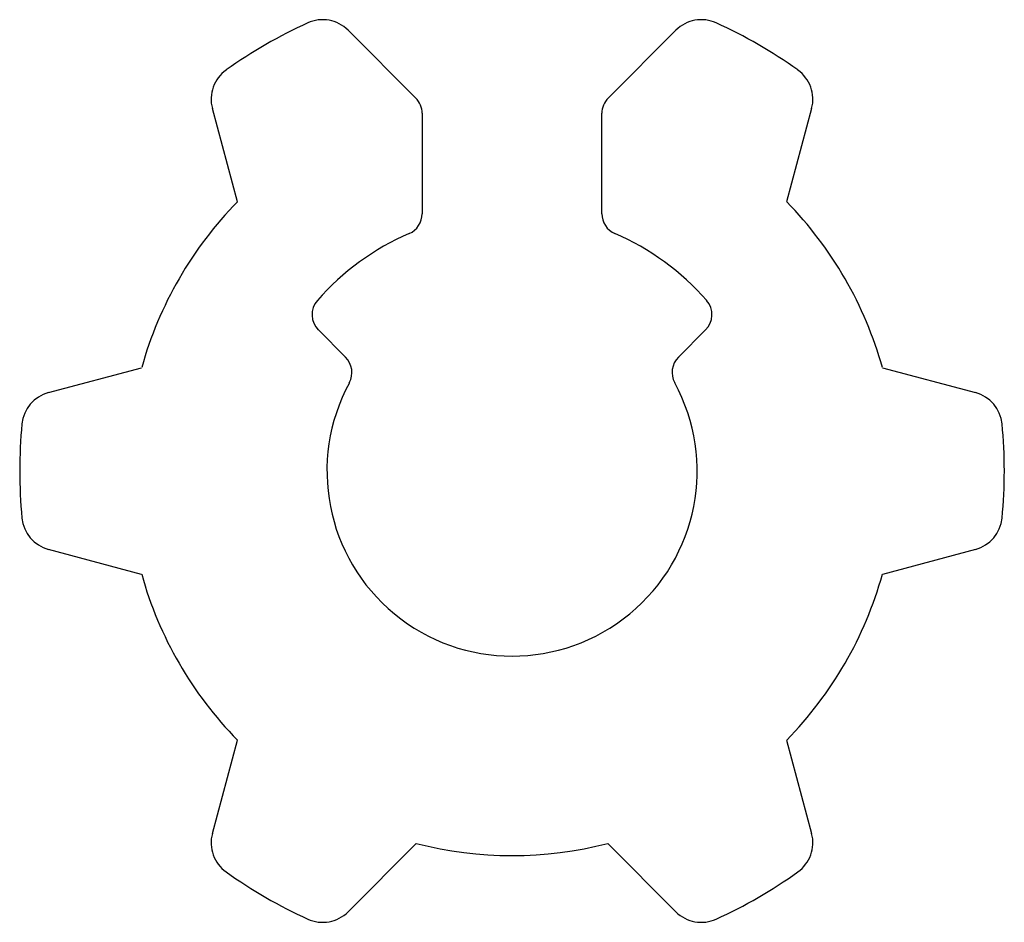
# Model space of a CAD drawing. Header units: millimetres. Extents: x 19 to 156, y 41 to 167.
import ezdxf

# ---------------------------------------------------------------- set-up
doc = ezdxf.new("R2010")
doc.units = ezdxf.units.MM

msp = doc.modelspace()

# ---------------------------------------------------------------- linework, layer by layer
at = {"color": 7, "linetype": 'Continuous', "lineweight": 25}
for p, q in [((64.62, 165.12), (74.06, 155.69)), ((100.81, 155.69), (110.25, 165.12)), ((49.22, 141.25), (45.74, 154.22)), ((74.94, 153.56), (74.94, 139.59)), ((99.94, 139.59), (99.94, 153.56)), ((129.13, 154.22), (125.65, 141.25)), ((60.49, 123.43), (64.28, 119.63)), ((110.59, 119.63), (114.38, 123.43)), ((22.93, 114.71), (35.9, 118.18)), ((138.97, 118.18), (151.94, 114.71)), ((35.9, 89.43), (22.93, 92.91)), ((151.94, 92.91), (138.97, 89.43)), ((45.74, 53.4), (49.22, 66.37)), ((125.65, 66.37), (129.13, 53.4)), ((74.12, 51.99), (64.62, 42.5)), ((110.25, 42.5), (100.75, 51.99))]:
    msp.add_line(p, q, dxfattribs=at)
for centre, radius, start, end in [((87.44, 103.81), 68.5, 114.514, 125.486), ((61.09, 161.58), 5, 45, 114.514), ((113.78, 161.58), 5, 65.486, 135), ((87.44, 103.81), 68.5, 54.514, 65.486), ((50.57, 155.51), 5, 125.486, 195), ((124.3, 155.51), 5, 345, 54.514), ((71.94, 153.56), 3, 0, 45), ((102.94, 153.56), 3, 135, 180), ((87.44, 103.81), 53.5, 135.5874, 164.4126), ((87.44, 103.81), 53.5, 15.5874, 44.4126), ((71.94, 139.59), 3, 293.418, 0), ((102.94, 139.59), 3, 180, 246.582), ((87.44, 103.81), 36, 113.418, 138.7921), ((87.44, 103.81), 36, 41.2079, 66.582), ((62.61, 125.55), 3, 138.7921, 225), ((112.26, 125.55), 3, 315, 41.2079), ((62.16, 117.51), 3, 331.5355, 45), ((112.71, 117.51), 3, 135, 208.4645), ((87.44, 103.81), 25.75, 151.5355, 28.4645), ((24.23, 109.88), 5, 105, 174.514), ((150.64, 109.88), 5, 5.486, 75), ((87.44, 103.81), 68.5, 174.514, 185.486), ((87.44, 103.81), 68.5, 354.514, 5.486), ((24.23, 97.74), 5, 185.486, 255), ((150.64, 97.74), 5, 285, 354.514), ((87.44, 103.81), 53.5, 195.5874, 224.4126), ((87.44, 103.81), 53.5, 315.5874, 344.4126), ((50.57, 52.1), 5, 165, 234.514), ((124.3, 52.1), 5, 305.486, 15), ((87.44, 103.81), 53.5, 255.5874, 284.4126), ((87.44, 103.81), 68.5, 234.514, 245.486), ((87.44, 103.81), 68.5, 294.514, 305.486), ((61.09, 46.03), 5, 245.486, 315), ((113.78, 46.03), 5, 225, 294.514)]:
    msp.add_arc(centre, radius, start, end, dxfattribs=at)

doc.saveas('drawing.dxf')
